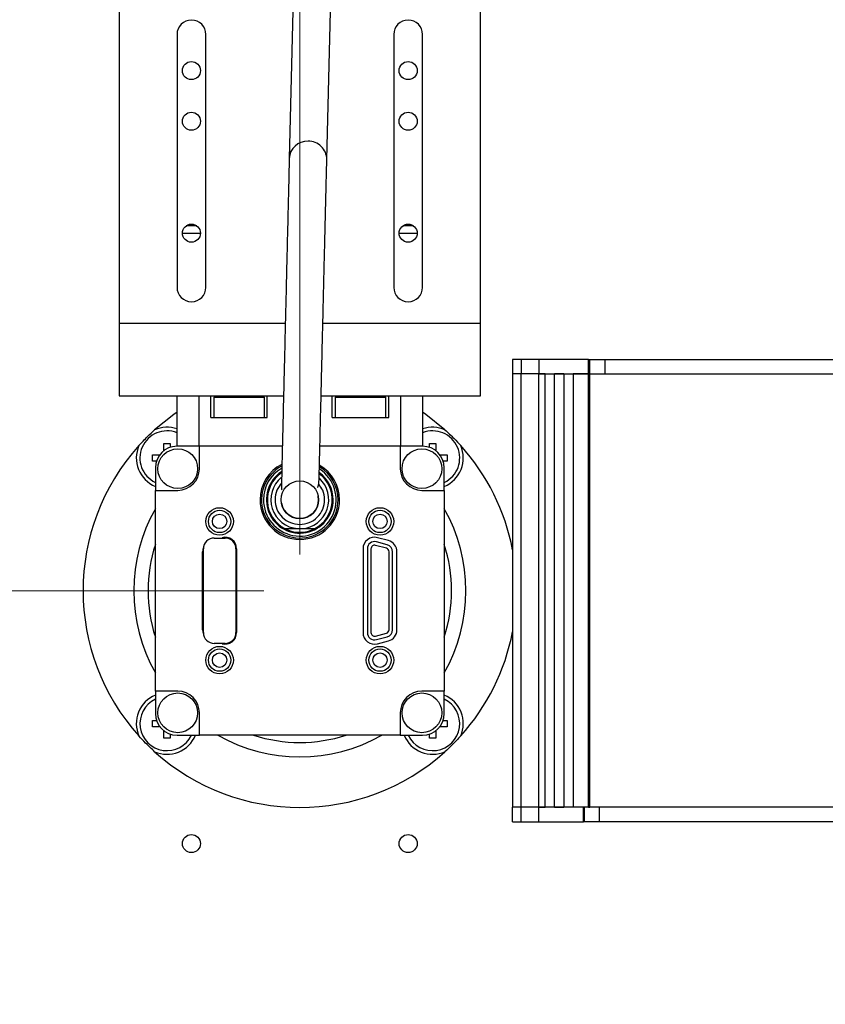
# Model space of a CAD drawing. Header units: millimetres. Extents: x 0 to 420, y 0 to 297.
# Tile 106 of 138: x 178 to 200, y 179 to 207. Entities that reach past the tile are written whole.
import ezdxf

# ---------------------------------------------------------------- set-up
doc = ezdxf.new("R2010")
doc.units = ezdxf.units.MM
doc.styles.add('SLDTEXTSTYLE0', font='TXT', dxfattribs={"width": 0.75})
doc.dimstyles.new('SLDDIMSTYLE0', dxfattribs={"dimtxt": 3.5, "dimasz": 3.302, "dimexe": 0, "dimexo": 0.0625, "dimgap": 0.875, "dimtad": 1, "dimlfac": 5, "dimrnd": 1e-09, "dimzin": 12, "dimdsep": 46, "dimtxsty": 'SLDTEXTSTYLE0', "dimsah": 1, "dimcen": 0.09, "dimadec": 0, "dimazin": 3, "dimtfac": 1, "dimtofl": 0, "dimtmove": 0, "dimatfit": 3, "dimfxl": 1, "dimfrac": 2, "dimtolj": 1, "dimtzin": 12, "dimarcsym": 0})

# ---------------------------------------------------------------- blocks, each defined once
blk = doc.blocks.new('_D_2')
at = {"color": 7, "linetype": 'Continuous', "lineweight": 18}
for p, q in [((185.436, 191.755), (185.436, 250.846)), ((235.436, 223.755), (235.436, 250.846)), ((235.436, 249.846), (185.436, 249.846))]:
    blk.add_line(p, q, dxfattribs=at)
for points in [[(185.436, 249.846), (188.738, 249.338), (188.738, 250.354)], [(235.436, 249.846), (232.134, 250.354), (232.134, 249.338)]]:
    blk.add_solid(points, dxfattribs=at)
at = {"color": 7, "linetype": 'Continuous', "lineweight": 18, "insert": (206.557, 254.358), "char_height": 3.5, "attachment_point": 1, "style": 'SLDTEXTSTYLE0'}
blk.add_mtext('250', dxfattribs=at)
blk = doc.blocks.new('_D_5')
at = {"color": 7, "linetype": 'Continuous', "lineweight": 18}
for p, q in [((186.436, 221.355), (271.003, 221.355)), ((270.003, 160.155), (270.003, 221.355)), ((186.436, 160.155), (271.003, 160.155))]:
    blk.add_line(p, q, dxfattribs=at)
for points in [[(270.003, 221.355), (269.495, 218.053), (270.511, 218.053)], [(270.003, 160.155), (270.511, 163.457), (269.495, 163.457)]]:
    blk.add_solid(points, dxfattribs=at)
at = {"color": 7, "linetype": 'Continuous', "lineweight": 18, "insert": (265.491, 186.876), "char_height": 3.5, "attachment_point": 1, "rotation": 90, "style": 'SLDTEXTSTYLE0'}
blk.add_mtext('306', dxfattribs=at)
blk = doc.blocks.new('_D_6')
at = {"color": 7, "linetype": 'Continuous', "lineweight": 18}
for p, q in [((142.436, 230.755), (115.112, 230.755)), ((116.112, 230.755), (116.112, 190.755)), ((184.436, 190.755), (115.112, 190.755))]:
    blk.add_line(p, q, dxfattribs=at)
for points in [[(116.112, 230.755), (115.604, 227.453), (116.62, 227.453)], [(116.112, 190.755), (116.62, 194.057), (115.604, 194.057)]]:
    blk.add_solid(points, dxfattribs=at)
at = {"color": 7, "linetype": 'Continuous', "lineweight": 18, "insert": (111.6, 206.876), "char_height": 3.5, "attachment_point": 1, "rotation": 90, "style": 'SLDTEXTSTYLE0'}
blk.add_mtext('200', dxfattribs=at)

msp = doc.modelspace()

# ---------------------------------------------------------------- linework, layer by layer
at = {"color": 7, "linetype": 'Continuous', "lineweight": 25}
for p, q in [((185.3162, 209.8861), (185.1435, 202.7219)), ((186.1833, 202.6991), (186.3559, 209.8633)), ((180.436, 208.1553), (180.436, 198.1553)), ((190.436, 198.1553), (190.436, 208.1553)), ((182.036, 206.1553), (182.036, 199.1553)), ((182.836, 199.1553), (182.836, 206.1553)), ((188.036, 206.1553), (188.036, 199.1553)), ((188.836, 199.1553), (188.836, 206.1553)), ((182.186, 200.6553), (182.686, 200.6553)), ((182.586, 200.8553), (182.286, 200.8553)), ((188.186, 200.6553), (188.686, 200.6553)), ((188.586, 200.8553), (188.286, 200.8553)), ((185.0335, 198.1553), (180.436, 198.1553)), ((180.436, 198.1553), (180.436, 196.1553)), ((190.436, 198.1553), (186.0738, 198.1553)), ((190.436, 196.1553), (190.436, 198.1553)), ((191.3273, 197.1623), (191.3273, 196.7623)), ((191.5633, 197.1623), (191.3273, 197.1623)), ((191.5633, 197.1623), (191.5633, 196.7623)), ((192.0562, 197.1623), (191.5633, 197.1623)), ((192.0562, 197.1623), (192.0562, 196.7623)), ((193.4273, 197.1623), (192.0562, 197.1623)), ((193.4273, 196.7623), (193.4273, 197.1623)), ((193.4273, 197.1623), (193.4617, 197.1623)), ((193.4617, 196.7623), (193.4617, 197.1623)), ((193.4617, 197.1623), (193.892, 197.1623)), ((193.892, 196.7623), (193.892, 197.1623)), ((193.892, 197.1623), (210.8473, 197.1623)), ((191.3273, 196.7623), (191.3273, 184.7623)), ((191.5633, 196.7623), (191.3273, 196.7623)), ((191.5633, 184.7623), (191.5633, 196.7623)), ((192.0562, 196.7623), (191.5633, 196.7623)), ((192.0562, 184.7623), (192.0562, 196.7623)), ((192.2273, 196.7623), (192.0562, 196.7623)), ((192.0562, 196.7623), (193.4273, 196.7623)), ((192.2273, 184.7623), (192.2273, 196.7623)), ((192.4873, 184.7623), (192.4873, 196.7623)), ((192.7473, 196.7623), (192.4873, 196.7623)), ((192.7473, 196.7623), (192.7473, 184.7623)), ((193.0073, 196.7623), (193.0073, 184.7623)), ((193.4273, 196.7623), (193.0073, 196.7623)), ((193.4273, 184.7623), (193.4273, 196.7623)), ((193.4617, 196.7623), (193.4273, 196.7623)), ((193.4617, 196.7623), (193.892, 196.7623)), ((193.4673, 184.7623), (193.4673, 196.7623)), ((193.892, 196.7623), (210.8473, 196.7623)), ((180.436, 196.1553), (184.9853, 196.1553)), ((182.036, 194.7553), (182.036, 196.1553)), ((182.636, 196.1553), (182.636, 194.7553)), ((182.976, 195.5553), (182.976, 196.1553)), ((183.056, 196.1153), (183.056, 195.5553)), ((183.056, 196.1153), (183.756, 196.1153)), ((183.756, 196.1153), (184.456, 196.1153)), ((184.456, 195.5553), (184.456, 196.1153)), ((184.536, 195.5553), (184.536, 196.1553)), ((186.0256, 196.1553), (190.436, 196.1553)), ((186.336, 195.5553), (186.336, 196.1553)), ((186.416, 196.1153), (186.416, 195.5553)), ((186.416, 196.1153), (187.116, 196.1153)), ((187.116, 196.1153), (187.816, 196.1153)), ((187.816, 195.5553), (187.816, 196.1153)), ((187.896, 195.5553), (187.896, 196.1553)), ((188.236, 194.7553), (188.236, 196.1553)), ((188.836, 196.1553), (188.836, 194.7553)), ((182.976, 195.5553), (184.536, 195.5553)), ((186.336, 195.5553), (187.896, 195.5553)), ((181.6706, 194.8339), (181.8476, 194.8339)), ((181.6706, 194.6312), (181.6706, 194.8339)), ((181.8476, 194.8339), (181.8476, 194.725)), ((182.636, 194.7553), (182.036, 194.7553)), ((184.9516, 194.7553), (182.636, 194.7553)), ((182.656, 194.1353), (182.656, 194.7553)), ((188.236, 194.7553), (185.9918, 194.7553)), ((188.216, 194.7553), (188.216, 194.1353)), ((188.836, 194.7553), (188.236, 194.7553)), ((189.0245, 194.8339), (189.2015, 194.8339)), ((189.0245, 194.725), (189.0245, 194.8339)), ((189.2015, 194.8339), (189.2015, 194.6312)), ((181.3575, 194.3438), (181.3575, 194.5208)), ((181.3575, 194.5208), (181.5602, 194.5208)), ((189.3119, 194.5208), (189.5146, 194.5208)), ((189.5146, 194.5208), (189.5146, 194.3438)), ((181.4664, 194.3438), (181.3575, 194.3438)), ((181.436, 194.1553), (181.436, 193.5353)), ((189.5146, 194.3438), (189.4057, 194.3438)), ((189.436, 193.5353), (189.436, 194.1553)), ((181.436, 187.9753), (181.436, 193.5353)), ((181.436, 193.5353), (182.056, 193.5353)), ((188.816, 193.5353), (189.436, 193.5353)), ((189.436, 193.5353), (189.436, 187.9753)), ((185.3783, 192.4753), (185.436, 192.4753)), ((185.436, 192.4753), (185.4938, 192.4753)), ((183.066, 192.2153), (183.366, 192.2153)), ((183.2493, 192.2153), (183.2832, 192.2244)), ((187.8889, 192.144), (187.5889, 192.2244)), ((182.766, 189.5953), (182.766, 191.9153)), ((183.666, 191.9153), (183.666, 189.5953)), ((183.686, 191.9153), (183.686, 189.5953)), ((187.186, 191.9153), (187.186, 189.5953)), ((187.306, 191.9153), (187.306, 189.5953)), ((187.406, 191.9153), (187.406, 189.5953)), ((187.8319, 191.9315), (187.5319, 192.0119)), ((187.8578, 192.0281), (187.5578, 192.1085)), ((182.746, 189.6757), (182.746, 191.8349)), ((187.906, 189.6757), (187.906, 191.8349)), ((188.006, 189.6757), (188.006, 191.8349)), ((188.126, 189.6757), (188.126, 191.8349)), ((187.5319, 189.4987), (187.8319, 189.5791)), ((187.5578, 189.4021), (187.8578, 189.4825)), ((183.366, 189.2953), (183.066, 189.2953)), ((183.2832, 189.2862), (183.2493, 189.2953)), ((187.5889, 189.2862), (187.8889, 189.3666)), ((182.056, 187.9753), (181.436, 187.9753)), ((181.436, 187.9753), (181.436, 187.3553)), ((189.436, 187.9753), (188.816, 187.9753)), ((189.436, 187.3553), (189.436, 187.9753)), ((182.656, 186.7553), (182.656, 187.3753)), ((188.216, 187.3753), (188.216, 186.7553)), ((181.3575, 187.1669), (181.4664, 187.1669)), ((181.3575, 186.9898), (181.3575, 187.1669)), ((189.4057, 187.1669), (189.5146, 187.1669)), ((189.5146, 187.1669), (189.5146, 186.9898)), ((181.5602, 186.9898), (181.3575, 186.9898)), ((181.6706, 186.6767), (181.6706, 186.8795)), ((181.8476, 186.7857), (181.8476, 186.6767)), ((182.036, 186.7553), (182.656, 186.7553)), ((188.216, 186.7553), (182.656, 186.7553)), ((188.216, 186.7553), (188.836, 186.7553)), ((189.0245, 186.6767), (189.0245, 186.7857)), ((189.2015, 186.8795), (189.2015, 186.6767)), ((189.5146, 186.9898), (189.3119, 186.9898)), ((181.8476, 186.6767), (181.6706, 186.6767)), ((189.2015, 186.6767), (189.0245, 186.6767)), ((191.3273, 184.3623), (191.3273, 184.7623)), ((191.5633, 184.7623), (191.3273, 184.7623)), ((191.5633, 184.3623), (191.5633, 184.7623)), ((192.0562, 184.7623), (191.5633, 184.7623)), ((192.0562, 184.3623), (192.0562, 184.7623)), ((193.2873, 184.7623), (192.0562, 184.7623)), ((192.0562, 184.7623), (192.2273, 184.7623)), ((192.4873, 184.7623), (192.7473, 184.7623)), ((193.4273, 184.7623), (193.0073, 184.7623)), ((193.2873, 184.3623), (193.2873, 184.7623)), ((193.3195, 184.3623), (193.3195, 184.7623)), ((193.4273, 184.7623), (193.4673, 184.7623)), ((193.7223, 184.7623), (193.4673, 184.7623)), ((193.7223, 184.7623), (193.7223, 184.3623)), ((216.0323, 184.7623), (193.7223, 184.7623)), ((191.3273, 184.3623), (191.5633, 184.3623)), ((191.5633, 184.3623), (192.0562, 184.3623)), ((192.0562, 184.3623), (193.2873, 184.3623)), ((193.3195, 184.3623), (193.2873, 184.3623)), ((193.7223, 184.3623), (193.3195, 184.3623)), ((216.0323, 184.3623), (193.7223, 184.3623))]:
    msp.add_line(p, q, dxfattribs=at)
at = {"color": 7, "linetype": 'Continuous', "lineweight": 25, "flags": 128}
for points in [[(182.036, 195.699), (181.9447, 195.6349), (181.4171, 195.2104)], [(189.455, 195.2104), (188.9274, 195.6349), (188.836, 195.699)]]:
    msp.add_lwpolyline(points, dxfattribs=at)
at = {"color": 7, "linetype": 'Continuous', "lineweight": 25}
for centre, radius in [((182.436, 205.1553), 0.25), ((188.436, 205.1553), 0.25), ((182.436, 203.7553), 0.25), ((188.436, 203.7553), 0.25), ((182.436, 200.6553), 0.25), ((188.436, 200.6553), 0.25), ((182.056, 194.1353), 0.55), ((188.816, 194.1353), 0.55), ((185.436, 193.2756), 0.5199), ((183.216, 192.6753), 0.38), ((187.656, 192.6753), 0.38), ((183.216, 192.6753), 0.31), ((183.216, 192.6753), 0.2), ((187.656, 192.6753), 0.31), ((187.656, 192.6753), 0.2), ((183.216, 188.8353), 0.38), ((187.656, 188.8353), 0.38), ((183.216, 188.8353), 0.31), ((183.216, 188.8353), 0.2), ((187.656, 188.8353), 0.31), ((187.656, 188.8353), 0.2), ((182.056, 187.3753), 0.55), ((188.816, 187.3753), 0.55), ((182.436, 183.7553), 0.25), ((188.436, 183.7553), 0.25)]:
    msp.add_circle(centre, radius, dxfattribs=at)
for centre, radius, start, end in [((182.436, 206.1553), 0.4, 0, 180), ((188.436, 206.1553), 0.4, 0, 180), ((182.436, 199.1553), 0.4, 180, 0), ((188.436, 199.1553), 0.4, 180, 0), ((181.7591, 194.4323), 0.75, 68.32917, 244.48634), ((181.7591, 194.4323), 0.85, 70.98415, 113.72409), ((189.113, 194.4323), 0.85, 66.27591, 109.01585), ((189.113, 194.4323), 0.75, 295.51366, 111.67083), ((185.436, 190.7553), 6, 137.94659, 222.05341), ((181.7591, 194.4323), 0.85, 156.27591, 247.66306), ((182.036, 194.1553), 0.6, 90, 180), ((188.836, 194.1553), 0.6, 0, 90), ((189.113, 194.4323), 0.85, 292.33694, 23.72409), ((185.436, 190.7553), 6, 10.9242, 42.05341), ((182.056, 194.1353), 0.6, 270, 0), ((185.436, 193.2753), 1.1, 117.06291, 180), ((185.436, 193.2753), 1.06, 118.35081, 0), ((185.436, 193.2753), 1.0071, 120.35391, 180), ((185.436, 193.2753), 1.0071, 180, 56.84139), ((185.436, 193.2753), 1.06, 0, 58.57453), ((185.436, 193.2753), 1.1, 0, 59.77748), ((188.816, 194.1353), 0.6, 180, 270), ((185.436, 193.2753), 0.9247, 123.51992, 0), ((185.436, 193.2753), 0.9, 124.55525, 242.73396), ((185.436, 193.2753), 0.9, 297.26604, 53.27125), ((185.436, 193.2753), 0.9247, 0, 53.73873), ((185.436, 193.2753), 1.1, 180, 0), ((185.436, 193.2753), 0.52, 190.89655, 10.89655), ((185.436, 190.7553), 4.6, 150.40815, 209.59185), ((185.436, 190.7553), 4.6, 330.40815, 29.59185), ((185.436, 193.2753), 0.9, 242.73396, 297.26604), ((183.066, 191.9153), 0.3, 90, 180), ((183.366, 191.9153), 0.32, 0, 105), ((183.366, 191.9153), 0.3, 0, 90), ((187.506, 191.9153), 0.32, 75, 180), ((185.436, 190.7553), 4.2, 162.24721, 197.75279), ((183.066, 191.8349), 0.32, 158.4921, 180), ((187.506, 191.9153), 0.2, 75, 180), ((187.506, 191.9153), 0.1, 75, 180), ((187.806, 191.8349), 0.1, 0, 75), ((187.806, 191.8349), 0.2, 0, 75), ((187.806, 191.8349), 0.32, 0, 75), ((185.436, 190.7553), 4.2, 342.24721, 17.75279), ((183.066, 189.6757), 0.32, 180, 201.5079), ((183.066, 189.5953), 0.3, 180, 270), ((183.366, 189.5953), 0.32, 255, 0), ((183.366, 189.5953), 0.3, 270, 0), ((187.506, 189.5953), 0.32, 180, 285), ((187.506, 189.5953), 0.2, 180, 285), ((187.506, 189.5953), 0.1, 180, 285), ((187.806, 189.6757), 0.1, 285, 0), ((187.806, 189.6757), 0.2, 285, 0), ((187.806, 189.6757), 0.32, 285, 0), ((185.436, 190.7553), 6, 317.94659, 349.0758), ((181.7591, 187.0784), 0.85, 112.33694, 203.72409), ((182.056, 187.3753), 0.6, 0, 90), ((188.816, 187.3753), 0.6, 90, 180), ((189.113, 187.0784), 0.85, 336.27591, 67.66306), ((181.7591, 187.0784), 0.75, 115.51366, 334.48634), ((189.113, 187.0784), 0.75, 205.51366, 64.48634), ((182.036, 187.3553), 0.6, 180, 270), ((188.836, 187.3553), 0.6, 270, 0), ((181.7591, 187.0784), 0.85, 246.27591, 337.66306), ((185.436, 190.7553), 4.6, 240.40815, 299.59185), ((185.436, 190.7553), 4.2, 252.24721, 287.75279), ((189.113, 187.0784), 0.85, 202.33694, 293.72409), ((185.436, 190.7553), 6, 227.94659, 312.05341)]:
    msp.add_arc(centre, radius, start, end, dxfattribs=at)
at = {"color": 1, "linetype": 'Continuous', "lineweight": 25}
for centre, radius, start, end in [((185.6445, 202.698), 0.5015, 87.83955, 177.29178), ((185.6802, 202.6965), 0.503, 0.05556, 91.91909), ((185.436, 193.2753), 0.8021, 129.75897, 265.87394), ((185.436, 193.2753), 0.8021, 274.12606, 47.64783)]:
    msp.add_arc(centre, radius, start, end, dxfattribs=at)
at = {"color": 7, "linetype": 'Continuous', "lineweight": 25}
for points, knots in [([(185.1435, 202.7219), (185.1413, 202.6266), (185.1367, 202.4389), (185.1277, 202.0623), (185.1178, 201.6514), (185.1069, 201.2004), (185.0961, 200.7527), (185.0855, 200.3114), (185.0738, 199.8292), (185.0597, 199.2417), (185.0428, 198.5388), (185.0253, 197.8129), (185.0079, 197.0921), (184.9912, 196.3994), (184.9773, 195.8237), (184.9662, 195.3609), (184.9569, 194.9773), (184.9486, 194.6327), (184.9412, 194.3195), (184.9356, 194.0464), (184.9308, 193.8057), (184.9333, 193.6335), (184.9279, 193.5429), (184.9422, 193.5509), (184.9426, 193.5511)], [0, 0, 0, 0, 0.0557165, 0.1097829, 0.1603584, 0.2056825, 0.2553288, 0.2919004, 0.3271604, 0.3824348, 0.4402149, 0.4990779, 0.5580794, 0.6166308, 0.674481, 0.7124181, 0.7497187, 0.792095, 0.82914, 0.8699405, 0.9136744, 0.9594177, 0.9989906, 1, 1, 1, 1]), ([(185.9213, 193.6203), (185.9253, 193.6216), (185.9439, 193.6275), (185.9592, 193.6801), (185.9689, 193.8099), (185.9737, 194.0017), (185.9815, 194.3261), (185.9924, 194.7801), (186.007, 195.3829), (186.0222, 196.0136), (186.038, 196.6712), (186.0547, 197.3627), (186.0715, 198.0628), (186.0878, 198.7355), (186.1014, 199.3031), (186.1141, 199.8289), (186.1273, 200.376), (186.1412, 200.952), (186.1544, 201.5007), (186.1658, 201.9756), (186.1759, 202.3947), (186.1808, 202.5974), (186.1833, 202.6991)], [0, 0, 0, 0, 0.0102057, 0.0481127, 0.0855226, 0.1219326, 0.157012, 0.2246292, 0.2878155, 0.3454392, 0.4026364, 0.4608985, 0.5192046, 0.5743577, 0.6255348, 0.6603378, 0.7088312, 0.7705464, 0.823694, 0.8808757, 0.9402541, 1, 1, 1, 1]), ([(180.9809, 194.7743), (181.0599, 194.8592), (181.2006, 195.0107), (181.3511, 195.1495), (181.4171, 195.2104)], [0, 0, 0, 0, 0.5610654, 1, 1, 1, 1]), ([(189.455, 195.2104), (189.54, 195.1315), (189.6914, 194.9908), (189.8302, 194.8403), (189.8912, 194.7743)], [0, 0, 0, 0, 0.5610654, 1, 1, 1, 1]), ([(185.0237, 192.4753), (185.0682, 192.4753), (185.1379, 192.4753), (185.2477, 192.4754), (185.3227, 192.4753), (185.3605, 192.4753), (185.3783, 192.4753)], [0, 0, 0, 0, 0.4980377, 0.7807458, 0.8964109, 1, 1, 1, 1]), ([(185.4938, 192.4753), (185.5115, 192.4753), (185.5492, 192.4753), (185.6239, 192.4754), (185.7338, 192.4753), (185.8037, 192.4753), (185.8484, 192.4753)], [0, 0, 0, 0, 0.1031638, 0.2183042, 0.4995245, 1, 1, 1, 1]), ([(181.4171, 186.3002), (181.3321, 186.3791), (181.1807, 186.5198), (181.0419, 186.6703), (180.9809, 186.7364)], [0, 0, 0, 0, 0.5610654, 1, 1, 1, 1]), ([(189.8912, 186.7364), (189.8122, 186.6514), (189.6715, 186.4999), (189.521, 186.3611), (189.455, 186.3002)], [0, 0, 0, 0, 0.56106538, 1, 1, 1, 1])]:
    msp.add_open_spline(points, degree=3, knots=knots, dxfattribs=at)
at = {"color": 1, "linetype": 'Continuous', "lineweight": 25}
for points, knots in [([(184.9318, 193.7306), (184.8834, 193.669), (184.7794, 193.5365), (184.7341, 193.2743), (184.786, 193.0062), (184.9389, 192.7793), (185.1669, 192.6209), (185.3463, 192.6002), (185.436, 192.5899)], [0, 0, 0, 0, 0.1479032, 0.3183225, 0.4887419, 0.6591613, 0.8295806, 1, 1, 1, 1]), ([(185.436, 192.5899), (185.5258, 192.6002), (185.7052, 192.6209), (185.9332, 192.7792), (186.0862, 193.0062), (186.1375, 193.2741), (186.0961, 193.526), (185.9997, 193.6503), (185.9585, 193.7034)], [0, 0, 0, 0, 0.1740523, 0.3481046, 0.522157, 0.6962093, 0.8702616, 1, 1, 1, 1])]:
    msp.add_open_spline(points, degree=3, knots=knots, dxfattribs=at)

# ---------------------------------------------------------------- dimensions: what is measured, and where the dimension line sits
at = {"color": 7, "linetype": 'Continuous', "lineweight": 18}
dim = msp.add_linear_dim(base=(185.436, 249.8462), p1=(235.436, 222.7553), p2=(185.436, 190.7553), dimstyle='SLDDIMSTYLE0', dxfattribs=at)
dim.commit()
dim.dimension.update_dxf_attribs({"geometry": '_D_2', "text_midpoint": (210.436, 249.8462), "dimtype": 160})
for base, p1, p2, picture, middle in [((116.1116, 190.7553), (143.436, 230.7553), (185.436, 190.7553), '_D_6', (116.1116, 210.7553)), ((270.0027, 221.3553), (185.436, 160.1553), (185.436, 221.3553), '_D_5', (270.0027, 190.7553))]:
    dim = msp.add_linear_dim(base=base, p1=p1, p2=p2, angle=90, dimstyle='SLDDIMSTYLE0', dxfattribs=at)
    dim.commit()
    dim.dimension.update_dxf_attribs({"geometry": picture, "text_midpoint": middle, "dimtype": 160})

doc.saveas('drawing.dxf')
